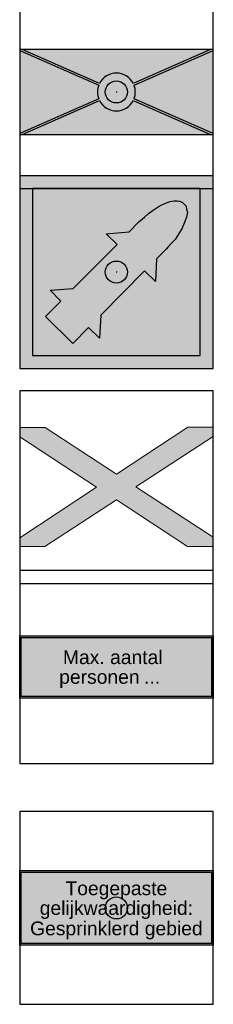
# Model space of a CAD drawing. Header units: millimetres. Extents: x -20879 to 80472, y -12121 to 39016.
# Tile 30 of 63: x 11661 to 12362, y 18922 to 22498. Entities that reach past the tile are written whole.
import ezdxf
from ezdxf.enums import TextEntityAlignment as Align

# ---------------------------------------------------------------- set-up
doc = ezdxf.new("R2010")
doc.units = ezdxf.units.MM
doc.layers.add('DVD-VB-V_BUITENGEBRUIK', color=7, linetype='Continuous', lineweight=25, true_color=0xbd3632)
doc.layers.add('DVD-VB-V_TEXT', color=7, linetype='Continuous')
doc.layers.add('FL------_DIV', color=7, linetype='Continuous')
doc.layers.add('RVB-VB-V_Aanwijslijn', color=7, linetype='Continuous', true_color=0xff0001)
doc.styles.add('DVD_ALG 1.8mm_RE', font='arial.ttf', dxfattribs={"height": 1.8})

# ---------------------------------------------------------------- blocks, each defined once
blk = doc.blocks.new('RVB_DIV_016_icon')
at = {"layer": 'FL------_DIV', "true_color": 0xf4f8f4}
h = blk.add_hatch(color=7, dxfattribs=at)
h.paths.add_polyline_path([(3.415, 1.539), (-3.415, 1.539), (-0.614, 0.307, -0.617556), (0.614, 0.307)])
h.paths.add_polyline_path([(-0.641, 0.245), (-3.5, 1.502), (-3.5, -1.502), (-0.641, -0.245, -0.184191)])
h.paths.add_polyline_path([(0.614, -0.307, -0.617556), (-0.614, -0.307), (-3.415, -1.539), (3.415, -1.539)])
h.paths.add_polyline_path([(3.5, 1.502), (0.641, 0.245, -0.184191), (0.641, -0.245), (3.5, -1.502)])
at = {"layer": 'FL------_DIV', "true_color": 0xbd3632}
blk.add_hatch(color=15, dxfattribs=at).paths.add_polyline_path([(0.641, 0.245), (3.5, 1.502), (3.5, 1.539), (3.415, 1.539), (0.614, 0.307, 0.617556), (-0.614, 0.307), (-3.415, 1.539), (-3.5, 1.539), (-3.5, 1.502), (-0.641, 0.245, 0.184191), (-0.641, -0.245), (-3.5, -1.502), (-3.5, -1.539), (-3.415, -1.539), (-0.614, -0.307, 0.617556), (0.614, -0.307), (3.415, -1.539), (3.5, -1.539), (3.5, -1.502), (0.641, -0.245, 0.184191)])
at = {"layer": 'Defpoints'}
blk.add_lwpolyline([(-3.5, -3.5), (3.5, -3.5), (3.5, 3.5), (-3.5, 3.5)], close=True, dxfattribs=at)
at = {"layer": 'FL------_DIV', "color": 250, "true_color": 0x2e3032}
for p, q in [((-3.5, 1.539), (-3.5, -1.539)), ((3.5, 1.539), (-3.5, 1.539)), ((3.5, -1.539), (3.5, 1.539)), ((-3.5, -1.539), (3.5, -1.539))]:
    blk.add_line(p, q, dxfattribs=at)
at = {"layer": 'FL------_DIV', "color": 15, "true_color": 0xbd3632}
for p, q in [((-3.415, 1.539), (-3.5, 1.539)), ((-3.5, 1.539), (-3.5, 1.502)), ((-3.5, 1.502), (-0.641, 0.245)), ((-0.614, 0.307), (-3.415, 1.539)), ((3.415, 1.539), (0.614, 0.307)), ((0.641, 0.245), (3.5, 1.502)), ((3.5, 1.539), (3.415, 1.539)), ((3.5, 1.502), (3.5, 1.539)), ((-0.641, -0.245), (-3.5, -1.502)), ((-3.415, -1.539), (-0.614, -0.307)), ((0.614, -0.307), (3.415, -1.539)), ((3.5, -1.502), (0.641, -0.245)), ((-3.5, -1.502), (-3.5, -1.539)), ((-3.5, -1.539), (-3.415, -1.539)), ((3.415, -1.539), (3.5, -1.539)), ((3.5, -1.539), (3.5, -1.502))]:
    blk.add_line(p, q, dxfattribs=at)
for start, end in [(26.6047, 153.3953), (159.1272, 200.8728), (339.1272, 20.8728), (206.6047, 333.3953)]:
    blk.add_arc((0, 0), 0.686, start, end, dxfattribs=at)
blk = doc.blocks.new('RVB_DIV_016')
at = {"layer": 'RVB-VB-V_Aanwijslijn'}
h = blk.add_hatch(color=256, dxfattribs=at)
h.dxf.hatch_style = 1
edge = h.paths.add_edge_path()
edge.add_arc((0, 0), 0.4, 0, 360)
at = {"layer": 'Defpoints'}
for points in [[(-0.011, 0.008), (0.011, 0.008)], [(0, 0.017), (0, 0.008)]]:
    blk.add_lwpolyline(points, dxfattribs=at)
at = {"layer": 'RVB-VB-V_Aanwijslijn'}
blk.add_line((0, 0.01), (0, 0), dxfattribs=at)
blk.add_circle((0, 0), 0.4, dxfattribs=at)
blk.add_blockref('RVB_DIV_016_icon', (0, 0))
at = {"layer": 'DVD-VB-V_TEXT', "lineweight": 5, "style": 'DVD_ALG 1.8mm_RE', "flags": 1}
for tag, p in [('$BI_CODE', (8.116, 7.28)), ('$RUIMTECODE', (8.121, 5.039)), ('$NADERE_LOCATIEBEPALING', (8.139, -3.924))]:
    blk.add_attdef(tag, p, '', height=1.4, dxfattribs=at)
blk = doc.blocks.new('RVB_DIV_017_icon')
at = {"layer": 'FL------_DIV', "linetype": 'Continuous', "true_color": 0xbd3632}
h = blk.add_hatch(color=15, dxfattribs=at)
h.paths.add_polyline_path([(3.5, 3.5), (-3.5, 3.5), (-3.5, -3.5), (3.5, -3.5)])
h.paths.add_polyline_path([(3.033, 3.033), (3.033, -3.033), (-3.033, -3.033), (-3.033, 3.033)], flags=16)
at = {"layer": 'FL------_DIV', "true_color": 0xf4f8f4}
h = blk.add_hatch(color=7, dxfattribs=at)
h.paths.add_polyline_path([(3.033, 3.033), (-3.033, 3.033), (-3.033, -3.033), (3.033, -3.033)])
h.paths.add_polyline_path([(-0.37, 1.39), (0.458, 1.464), (0.828, 1.833), (0.931, 1.922), (1.02, 1.996), (1.168, 2.129), (1.331, 2.247), (1.508, 2.365), (1.626, 2.425), (1.774, 2.498), (1.951, 2.558), (2.099, 2.587), (2.203, 2.587), (2.277, 2.572), (2.38, 2.543), (2.454, 2.469), (2.528, 2.395), (2.543, 2.277), (2.572, 2.173), (2.543, 1.996), (2.454, 1.774), (2.38, 1.597), (2.247, 1.375), (2.129, 1.183), (1.981, 1.035), (1.863, 0.902), (1.818, 0.843), (1.449, 0.488), (1.419, -0.34), (1.02, 0.044), (-0.562, -1.567), (-0.606, -2.395), (-1.005, -2.011), (-1.582, -2.587), (-2.572, -1.611), (-2.011, -1.05), (-2.395, -0.65), (-1.567, -0.591), (0.03, 1.005)], flags=16)
at = {"layer": 'FL------_DIV', "linetype": 'Continuous', "true_color": 0x2e3032}
blk.add_hatch(color=250, dxfattribs=at).paths.add_polyline_path([(-1.582, -2.587), (-2.572, -1.611), (-2.011, -1.05), (-2.395, -0.65), (-1.567, -0.591), (0.03, 1.005), (-0.37, 1.39), (0.458, 1.464), (0.828, 1.833), (0.931, 1.922), (1.02, 1.996), (1.168, 2.129), (1.331, 2.247), (1.508, 2.365), (1.626, 2.425), (1.774, 2.498), (1.951, 2.558), (2.099, 2.587), (2.203, 2.587), (2.277, 2.572), (2.38, 2.543), (2.454, 2.469), (2.528, 2.395), (2.543, 2.277), (2.572, 2.173), (2.543, 1.996), (2.454, 1.774), (2.38, 1.597), (2.247, 1.375), (2.129, 1.183), (1.981, 1.035), (1.863, 0.902), (1.818, 0.843), (1.449, 0.488), (1.419, -0.34), (1.02, 0.044), (-0.562, -1.567), (-0.606, -2.395), (-1.005, -2.011)])
at = {"layer": 'Defpoints'}
blk.add_lwpolyline([(-3.5, -3.5), (3.5, -3.5), (3.5, 3.5), (-3.5, 3.5)], close=True, dxfattribs=at)
at = {"layer": 'FL------_DIV', "color": 15, "linetype": 'Continuous', "true_color": 0xbd3632}
for p, q in [((3.5, 3.5), (-3.5, 3.5)), ((-3.5, 3.5), (-3.5, -3.5)), ((3.5, -3.5), (3.5, 3.5)), ((3.033, 3.033), (-3.033, 3.033)), ((-3.033, 3.033), (-3.033, -3.033)), ((3.033, -3.033), (3.033, 3.033)), ((-3.033, -3.033), (3.033, -3.033)), ((-3.5, -3.5), (3.5, -3.5))]:
    blk.add_line(p, q, dxfattribs=at)
at = {"layer": 'FL------_DIV', "color": 250, "linetype": 'Continuous', "true_color": 0x2e3032}
for p, q in [((1.774, 2.498), (1.951, 2.558)), ((1.951, 2.558), (2.099, 2.587)), ((2.099, 2.587), (2.203, 2.587)), ((2.203, 2.587), (2.277, 2.572)), ((2.277, 2.572), (2.38, 2.543)), ((2.38, 2.543), (2.454, 2.469)), ((1.168, 2.129), (1.331, 2.247)), ((1.331, 2.247), (1.508, 2.365)), ((1.508, 2.365), (1.626, 2.425)), ((1.626, 2.425), (1.774, 2.498)), ((2.454, 2.469), (2.528, 2.395)), ((2.528, 2.395), (2.543, 2.277)), ((2.543, 2.277), (2.572, 2.173)), ((2.572, 2.173), (2.543, 1.996)), ((0.458, 1.464), (0.828, 1.833)), ((0.828, 1.833), (0.931, 1.922)), ((0.931, 1.922), (1.02, 1.996)), ((1.02, 1.996), (1.168, 2.129)), ((2.543, 1.996), (2.454, 1.774)), ((-0.37, 1.39), (0.458, 1.464)), ((2.38, 1.597), (2.247, 1.375)), ((2.454, 1.774), (2.38, 1.597)), ((0.03, 1.005), (-0.37, 1.39)), ((2.129, 1.183), (1.981, 1.035)), ((2.247, 1.375), (2.129, 1.183)), ((-1.567, -0.591), (0.03, 1.005)), ((1.818, 0.843), (1.449, 0.488)), ((1.863, 0.902), (1.818, 0.843)), ((1.981, 1.035), (1.863, 0.902)), ((1.449, 0.488), (1.419, -0.34)), ((1.02, 0.044), (-0.562, -1.567)), ((1.419, -0.34), (1.02, 0.044)), ((-2.395, -0.65), (-1.567, -0.591)), ((-2.011, -1.05), (-2.395, -0.65)), ((-2.572, -1.611), (-2.011, -1.05)), ((-1.582, -2.587), (-2.572, -1.611)), ((-0.562, -1.567), (-0.606, -2.395)), ((-1.005, -2.011), (-1.582, -2.587)), ((-0.606, -2.395), (-1.005, -2.011)), ((-1.582, -2.587), (-1.582, -2.587))]:
    blk.add_line(p, q, dxfattribs=at)
blk = doc.blocks.new('RVB_DIV_017')
at = {"layer": 'RVB-VB-V_Aanwijslijn'}
h = blk.add_hatch(color=256, dxfattribs=at)
h.dxf.hatch_style = 1
edge = h.paths.add_edge_path()
edge.add_arc((0, 0), 0.4, 0, 360)
at = {"layer": 'Defpoints'}
for points in [[(-0.011, 0.008), (0.011, 0.008)], [(0, 0.017), (0, 0.008)]]:
    blk.add_lwpolyline(points, dxfattribs=at)
at = {"layer": 'RVB-VB-V_Aanwijslijn'}
blk.add_line((0, 0.01), (0, 0), dxfattribs=at)
blk.add_circle((0, 0), 0.4, dxfattribs=at)
blk.add_blockref('RVB_DIV_017_icon', (0, 0))
at = {"layer": 'DVD-VB-V_TEXT', "lineweight": 5, "style": 'DVD_ALG 1.8mm_RE', "flags": 1}
blk.add_attdef('$RUIMTECODE', (8.121, 5.039), '', height=1.4, dxfattribs=at)
blk = doc.blocks.new('RVB_DIV_018_v02_Icon')
at = {"layer": 'DVD-VB-V_BUITENGEBRUIK', "linetype": 'Continuous', "lineweight": 13, "true_color": 0xbd3632}
blk.add_hatch(color=15, dxfattribs=at).paths.add_polyline_path([(-2.594, -2.16), (0, -0.462), (2.575, -2.16), (3.5, -2.16), (3.5, -1.821), (0.708, 0.009), (3.509, 1.84), (3.509, 2.179), (2.594, 2.179), (0, 0.472), (-2.585, 2.16), (-3.5, 2.16), (-3.5, 1.83), (-0.717, 0), (-3.5, -1.84), (-3.5, -2.16)])
at = {"layer": 'Defpoints'}
blk.add_lwpolyline([(-3.5, -3.5), (3.5, -3.5), (3.5, 3.5), (-3.5, 3.5)], close=True, dxfattribs=at)
at = {"layer": 'DVD-VB-V_BUITENGEBRUIK', "color": 7, "linetype": 'Continuous', "lineweight": 13, "flags": 128}
blk.add_lwpolyline([(-2.594, -2.16), (0, -0.462), (2.575, -2.16), (3.5, -2.16), (3.5, -1.821), (0.708, 0.009), (3.509, 1.84), (3.509, 2.179), (2.594, 2.179), (0, 0.472), (-2.585, 2.16), (-3.5, 2.16), (-3.5, 1.83), (-0.717, 0), (-3.5, -1.84), (-3.5, -2.16)], close=True, dxfattribs=at)
blk = doc.blocks.new('RVB_DIV_018_v02')
blk.add_blockref('RVB_DIV_018_v02_Icon', (0, 0))
blk = doc.blocks.new('RVB_DIV_019_v03_Icon')
at = {"layer": 'FL------_DIV', "true_color": 0x000000}
h = blk.add_hatch(color=18, dxfattribs=at)
h.dxf.hatch_style = 1
h.paths.add_polyline_path([(-3.5, 1.128), (-3.5, -1.128), (3.5, -1.128), (3.5, 1.128)])
h.paths.add_polyline_path([(3.444, 1.071), (3.444, -1.071), (-3.444, -1.071), (-3.444, 1.071)], flags=16)
at = {"layer": 'Defpoints'}
blk.add_lwpolyline([(-3.5, -3.5), (3.5, -3.5), (3.5, 3.5), (-3.5, 3.5)], close=True, dxfattribs=at)
at = {"layer": 'FL------_DIV', "color": 18, "true_color": 0x000000}
for points in [[(-3.5, 1.132), (3.5, 1.132), (3.5, -1.128), (-3.5, -1.128)], [(-3.5, 1.128), (3.5, 1.128), (3.5, -1.128), (-3.5, -1.128)]]:
    blk.add_lwpolyline(points, close=True, dxfattribs=at)
at = {"layer": 'FL------_DIV'}
blk.add_lwpolyline([(-3.444, 1.071), (3.444, 1.071), (3.444, -1.071), (-3.444, -1.071)], close=True, dxfattribs=at)
blk = doc.blocks.new('RVB_DIV_019_v03')
at = {"layer": 'FL------_DIV', "true_color": 0xfffeff}
blk.add_hatch(color=7, dxfattribs=at).paths.add_polyline_path([(3.444, 1.071), (-3.444, 1.071), (-3.444, -1.071), (3.444, -1.071)])
at = {"color": 18, "true_color": 0x000000}
blk.add_blockref('RVB_DIV_019_v03_Icon', (0, 0), dxfattribs=at)
at = {"layer": 'FL------_DIV', "color": 18, "true_color": 0x000000, "style": 'DVD_ALG 1.8mm_RE'}
for s, p in [('Max. aantal', (-0.131, 0.357)), ('personen', (-0.615, -0.357))]:
    blk.add_text(s, height=0.5, dxfattribs=at).set_placement(p, align=Align.MIDDLE_CENTER)
at = {"layer": 'FL------_DIV', "color": 18, "true_color": 0x000000, "style": 'DVD_ALG 1.8mm_RE', "flags": 8}
blk.add_attdef('$PERS', (1.003, -0.606), '', height=0.5, dxfattribs=at)
blk = doc.blocks.new('RVB_DIV_020_v03_Icon')
at = {"layer": 'FL------_DIV', "true_color": 0x000000}
h = blk.add_hatch(color=18, dxfattribs=at)
h.dxf.hatch_style = 1
h.paths.add_polyline_path([(3.5, 1.357), (-3.5, 1.357), (-3.5, -1.353), (3.5, -1.353)])
h.paths.add_polyline_path([(3.444, 1.296), (3.444, -1.296), (-3.444, -1.296), (-3.444, 1.296)], flags=16)
at = {"layer": 'Defpoints'}
blk.add_lwpolyline([(-3.5, -3.5), (3.5, -3.5), (3.5, 3.5), (-3.5, 3.5)], close=True, dxfattribs=at)
at = {"layer": 'FL------_DIV', "color": 18, "true_color": 0x000000}
blk.add_lwpolyline([(-3.5, 1.357), (3.5, 1.357), (3.5, -1.353), (-3.5, -1.353)], close=True, dxfattribs=at)
at = {"layer": 'FL------_DIV'}
blk.add_lwpolyline([(-3.444, 1.296), (3.444, 1.296), (3.444, -1.296), (-3.444, -1.296)], close=True, dxfattribs=at)
blk = doc.blocks.new('RVB_DIV_020_v03')
at = {"layer": 'FL------_DIV', "true_color": 0xfffeff}
blk.add_hatch(color=7, dxfattribs=at).paths.add_polyline_path([(3.444, 1.294), (-3.444, 1.294), (-3.444, -1.298), (3.444, -1.298)])
at = {"layer": 'RVB-VB-V_Aanwijslijn'}
h = blk.add_hatch(color=256, dxfattribs=at)
h.dxf.hatch_style = 1
edge = h.paths.add_edge_path()
edge.add_arc((0, 0), 0.4, 0, 360)
at = {"layer": 'Defpoints'}
for points in [[(-0.011, 0.008), (0.011, 0.008)], [(0, 0.017), (0, 0.008)]]:
    blk.add_lwpolyline(points, dxfattribs=at)
at = {"layer": 'RVB-VB-V_Aanwijslijn'}
blk.add_line((0, 0.01), (0, 0), dxfattribs=at)
blk.add_circle((0, 0), 0.4, dxfattribs=at)
blk.add_blockref('RVB_DIV_020_v03_Icon', (0, 0))
at = {"layer": 'FL------_DIV', "color": 18, "true_color": 0x000000, "style": 'DVD_ALG 1.8mm_RE'}
for s, p in [('Toegepaste', (0, 0.712)), ('gelijkwaardigheid:', (0, -0.002))]:
    blk.add_text(s, height=0.5, dxfattribs=at).set_placement(p, align=Align.MIDDLE_CENTER)
at = {"layer": 'FL------_DIV', "color": 18, "true_color": 0x000000, "insert": (0, -0.819), "char_height": 0.5, "attachment_point": 5, "style": 'DVD_ALG 1.8mm_RE'}
blk.add_mtext_dynamic_manual_height_columns('Gesprinklerd gebied', width=6.71947, gutter_width=7.5, heights=[0], dxfattribs=at)

msp = doc.modelspace()

# ---------------------------------------------------------------- block references
at = {"xscale": 100, "yscale": 100, "zscale": 100}
for name, p in [('RVB_DIV_016', (12010.6, 22235.2)), ('RVB_DIV_017', (12010.6, 21581.1))]:
    msp.add_blockref(name, p, dxfattribs=at)
at = {"lineweight": 0, "xscale": 100, "yscale": 100, "zscale": 100}
for name, p in [('RVB_DIV_018_v02', (12010.6, 20800.3)), ('RVB_DIV_020_v03', (12010.6, 19272.5))]:
    msp.add_blockref(name, p, dxfattribs=at)
at = {"lineweight": 0}
ref = msp.add_blockref('RVB_DIV_019_v03', (12010.6, 20147.1), dxfattribs=dict(at, xscale=100, yscale=100, zscale=100))
ref.add_attrib('$PERS', '...', (12110.9, 20086.4), dxfattribs={"layer": 'FL------_DIV', "color": 18, "true_color": 0x000000, "height": 50, "style": 'DVD_ALG 1.8mm_RE'})

doc.saveas('drawing.dxf')
